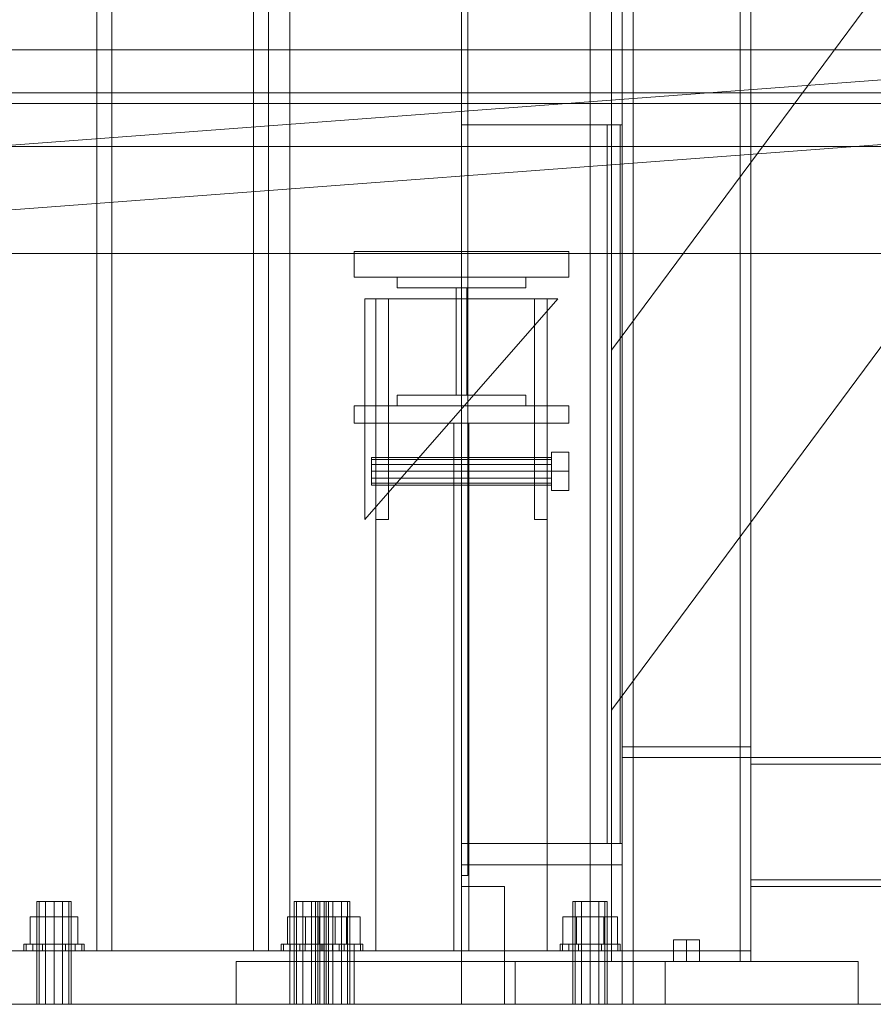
# Model space of a CAD drawing. Header units: millimetres. Extents: x -1970 to 61924, y -58230 to 6847.
# Tile 3 of 256: x -1606 to -1208, y -36000 to -35541. Entities that reach past the tile are written whole.
import ezdxf

# ---------------------------------------------------------------- set-up
doc = ezdxf.new("R2010")
doc.units = ezdxf.units.MM
for name, color, linetype, lineweight in [('COTAS_O', 1, 'Continuous', 0), ('frontal_briquetadora', 7, 'Continuous', 0), ('frontal_C03', 7, 'Continuous', 0), ('frontal_C04', 7, 'Continuous', 0), ('frontal_secador', 7, 'Continuous', 0)]:
    doc.layers.add(name, color=color, linetype=linetype, lineweight=lineweight)
doc.dimstyles.new('R19_100', dxfattribs={"dimtxt": 250, "dimasz": 150, "dimexe": 150, "dimexo": 80, "dimgap": 100, "dimtad": 1, "dimtih": 1, "dimtoh": 1, "dimdsep": 46, "dimcen": 0.09, "dimadec": 0, "dimazin": 0, "dimtfac": 1, "dimtdec": 4, "dimtofl": 0, "dimtmove": 0, "dimatfit": 3, "dimfxl": 1, "dimtolj": 1, "dimtzin": 0, "dimarcsym": 0})

# ---------------------------------------------------------------- blocks, each defined once
blk = doc.blocks.new('DIM_R26_50')
at = {"layer": 'COTAS_O'}
for p, q in [((-1480, -33670), (-780, -33670)), ((-780, -33670), (-825, -33820)), ((-780, -36000), (-780, -33670)), ((-780, -33670), (-735, -33820)), ((-780, -36000), (-825, -35850)), ((-780, -36000), (-735, -35850)), ((-1480, -36000), (-780, -36000))]:
    blk.add_line(p, q, dxfattribs=at)
blk.add_text('2330 O', height=250, rotation=90, dxfattribs=at).set_placement((-880, -34835))
blk = doc.blocks.new('DIM_R26_51')
at = {"layer": 'COTAS_O'}
for p, q in [((-1480, -35300), (-1330, -35255)), ((490, -35300), (340, -35255)), ((-1480, -36000), (-1480, -35300)), ((-1480, -35300), (490, -35300)), ((-1480, -35300), (-1330, -35345)), ((490, -35300), (340, -35345)), ((490, -36000), (490, -35300))]:
    blk.add_line(p, q, dxfattribs=at)
blk.add_text('1970 O', height=250, dxfattribs=at).set_placement((-495, -35200))
blk = doc.blocks.new('DIM_R26_52')
at = {"layer": 'COTAS_O'}
for p, q in [((-1400, -33000), (-700, -33000)), ((-700, -33000), (-745, -33150)), ((-700, -36000), (-700, -33000)), ((-700, -33000), (-655, -33150)), ((-700, -36000), (-745, -35850)), ((-700, -36000), (-655, -35850)), ((-1400, -36000), (-700, -36000))]:
    blk.add_line(p, q, dxfattribs=at)
blk.add_text('3000 O', height=250, rotation=90, dxfattribs=at).set_placement((-800, -34500))
blk = doc.blocks.new('DIM_R26_53')
at = {"layer": 'COTAS_O'}
for p, q in [((-1400, -35300), (-1250, -35255)), ((1400, -35300), (1250, -35255)), ((-1400, -36000), (-1400, -35300)), ((-1400, -35300), (1400, -35300)), ((-1400, -35300), (-1250, -35345)), ((1400, -35300), (1250, -35345)), ((1400, -36000), (1400, -35300))]:
    blk.add_line(p, q, dxfattribs=at)
blk.add_text('2800 O', height=250, dxfattribs=at).set_placement((0, -35200))

msp = doc.modelspace()

# ---------------------------------------------------------------- linework, layer by layer
at = {"layer": 'frontal_briquetadora'}
for p, q in [((-1480, -35980), (-1480, -34940)), ((-1480, -35980), (-1480, -34950)), ((-1330, -35980), (-1330, -34950)), ((-1330, -35694.962), (-777.418, -34950)), ((-1330, -35862.816), (-720.639, -35041.307)), ((-1330, -35862.816), (-1330, -35694.962)), ((-1505, -36000), (-1505, -35980)), ((-1505, -35980), (-1305, -35980)), ((-1480, -35980), (-1330, -35980)), ((-1305, -36000), (-1305, -35980)), ((-1505, -36000), (-1305, -36000))]:
    msp.add_line(p, q, dxfattribs=at)
at = {"layer": 'frontal_C03'}
for p, q in [((-1570, -35975), (-1570, -32996.942)), ((-1563, -35975), (-1563, -32996.942)), ((-1497, -35975), (-1497, -32996.942)), ((-1490, -35975), (-1490, -32996.942)), ((-1570, -35975), (-1570, -33266.434)), ((-1563, -35975), (-1563, -33266.434)), ((-1497, -35975), (-1497, -33266.434)), ((-1490, -35975), (-1490, -33266.434)), ((-1570, -35975), (-1570, -33805.417)), ((-1563, -35975), (-1563, -33805.417)), ((-1497, -35975), (-1497, -33805.417)), ((-1490, -35975), (-1490, -33805.417)), ((-1570, -35975), (-1570, -34411.773)), ((-1563, -35975), (-1563, -34411.773)), ((-1497, -35975), (-1497, -34411.773)), ((-1490, -35975), (-1490, -34411.773)), ((-1570, -35975), (-1570, -35018.129)), ((-1563, -35975), (-1563, -35018.129)), ((-1497, -35975), (-1497, -35018.129)), ((-1490, -35975), (-1490, -35018.129)), ((-1570, -35975), (-1570, -35477.158)), ((-1563, -35975), (-1563, -35477.158)), ((-1497, -35975), (-1497, -35477.158)), ((-1490, -35975), (-1490, -35477.158)), ((-1596.928, -35952), (-1598, -35952)), ((-1598, -36000), (-1598, -35952)), ((-1594, -35952), (-1596.928, -35952)), ((-1596.928, -36000), (-1596.928, -35952)), ((-1590, -35952), (-1594, -35952)), ((-1594, -36000), (-1594, -35952)), ((-1590, -35952), (-1586, -35952)), ((-1590, -35952), (-1590, -36000)), ((-1586, -35952), (-1583.072, -35952)), ((-1586, -36000), (-1586, -35952)), ((-1583.072, -35952), (-1582, -35952)), ((-1583.072, -36000), (-1583.072, -35952)), ((-1582, -36000), (-1582, -35952)), ((-1476.928, -35952), (-1478, -35952)), ((-1478, -36000), (-1478, -35952)), ((-1474, -35952), (-1476.928, -35952)), ((-1476.928, -36000), (-1476.928, -35952)), ((-1470, -35952), (-1474, -35952)), ((-1474, -36000), (-1474, -35952)), ((-1470, -35952), (-1466, -35952)), ((-1470, -35952), (-1470, -36000)), ((-1466, -35952), (-1463.072, -35952)), ((-1466, -36000), (-1466, -35952)), ((-1463.072, -35952), (-1462, -35952)), ((-1463.072, -36000), (-1463.072, -35952)), ((-1462, -36000), (-1462, -35952)), ((-1590, -35959.2), (-1601.085, -35959.2)), ((-1601.085, -35972), (-1601.085, -35959.2)), ((-1590, -35959.2), (-1578.915, -35959.2)), ((-1590, -35959.2), (-1590, -35972)), ((-1578.915, -35972), (-1578.915, -35959.2)), ((-1470, -35959.2), (-1481.085, -35959.2)), ((-1481.085, -35972), (-1481.085, -35959.2)), ((-1470, -35959.2), (-1458.915, -35959.2)), ((-1470, -35959.2), (-1470, -35972)), ((-1458.915, -35972), (-1458.915, -35959.2)), ((-1602.934, -35972), (-1604, -35972)), ((-1604, -35975), (-1604, -35972)), ((-1599.899, -35972), (-1602.934, -35972)), ((-1602.934, -35975), (-1602.934, -35972)), ((-1601.085, -35972), (-1590, -35972)), ((-1595.358, -35972), (-1599.899, -35972)), ((-1599.899, -35975), (-1599.899, -35972)), ((-1590, -35972), (-1595.358, -35972)), ((-1595.358, -35975), (-1595.358, -35972)), ((-1590, -35972), (-1584.642, -35972)), ((-1590, -35972), (-1590, -35975)), ((-1590, -35972), (-1578.915, -35972)), ((-1584.642, -35972), (-1580.101, -35972)), ((-1584.642, -35975), (-1584.642, -35972)), ((-1580.101, -35972), (-1577.066, -35972)), ((-1580.101, -35975), (-1580.101, -35972)), ((-1577.066, -35972), (-1576, -35972)), ((-1577.066, -35975), (-1577.066, -35972)), ((-1576, -35975), (-1576, -35972)), ((-1482.934, -35972), (-1484, -35972)), ((-1484, -35975), (-1484, -35972)), ((-1479.899, -35972), (-1482.934, -35972)), ((-1482.934, -35975), (-1482.934, -35972)), ((-1481.085, -35972), (-1470, -35972)), ((-1475.358, -35972), (-1479.899, -35972)), ((-1479.899, -35975), (-1479.899, -35972)), ((-1470, -35972), (-1475.358, -35972)), ((-1475.358, -35975), (-1475.358, -35972)), ((-1470, -35972), (-1464.642, -35972)), ((-1470, -35972), (-1470, -35975)), ((-1470, -35972), (-1458.915, -35972)), ((-1464.642, -35972), (-1460.101, -35972)), ((-1464.642, -35975), (-1464.642, -35972)), ((-1460.101, -35972), (-1457.066, -35972)), ((-1460.101, -35975), (-1460.101, -35972)), ((-1457.066, -35972), (-1456, -35972)), ((-1457.066, -35975), (-1457.066, -35972)), ((-1456, -35975), (-1456, -35972)), ((-1610, -35975), (-1450, -35975)), ((-1602.934, -35975), (-1604, -35975)), ((-1599.899, -35975), (-1602.934, -35975)), ((-1595.358, -35975), (-1599.899, -35975)), ((-1595.358, -35975), (-1590, -35975)), ((-1590, -35975), (-1584.642, -35975)), ((-1584.642, -35975), (-1580.101, -35975)), ((-1580.101, -35975), (-1577.066, -35975)), ((-1577.066, -35975), (-1576, -35975)), ((-1570, -35975), (-1563, -35975)), ((-1563, -35975), (-1497, -35975)), ((-1497, -35975), (-1490, -35975)), ((-1482.934, -35975), (-1484, -35975)), ((-1479.899, -35975), (-1482.934, -35975)), ((-1475.358, -35975), (-1479.899, -35975)), ((-1475.358, -35975), (-1470, -35975)), ((-1470, -35975), (-1464.642, -35975)), ((-1464.642, -35975), (-1460.101, -35975)), ((-1460.101, -35975), (-1457.066, -35975)), ((-1457.066, -35975), (-1456, -35975)), ((-1450, -36000), (-1450, -35975)), ((-1610, -36000), (-1450, -36000)), ((-1596.928, -36000), (-1598, -36000)), ((-1594, -36000), (-1596.928, -36000)), ((-1594, -36000), (-1590, -36000)), ((-1590, -36000), (-1586, -36000)), ((-1586, -36000), (-1583.072, -36000)), ((-1583.072, -36000), (-1582, -36000)), ((-1476.928, -36000), (-1478, -36000)), ((-1474, -36000), (-1476.928, -36000)), ((-1474, -36000), (-1470, -36000)), ((-1470, -36000), (-1466, -36000)), ((-1466, -36000), (-1463.072, -36000)), ((-1463.072, -36000), (-1462, -36000))]:
    msp.add_line(p, q, dxfattribs=at)
at = {"layer": 'frontal_C04'}
for p, q in [((-1751.122, -35610.042), (-551.122, -35520.042)), ((-1748.878, -35639.958), (-548.878, -35549.958)), ((-1750, -35555), (-550, -35555)), ((-1750, -35575), (2600, -35575)), ((-1750, -35580), (2600, -35580)), ((-1750, -35600), (-550, -35600)), ((-1750, -35650), (-550, -35650)), ((-1450, -35649), (-1350, -35649)), ((-1450, -35649), (-1450, -35661)), ((-1350, -35661), (-1350, -35649)), ((-1450, -35661), (-1350, -35661)), ((-1430, -35666), (-1430, -35661)), ((-1430, -35661), (-1370, -35661)), ((-1370, -35661), (-1370, -35666)), ((-1370, -35666), (-1430, -35666)), ((-1402.5, -35716), (-1402.5, -35666)), ((-1402.5, -35666), (-1397.5, -35666)), ((-1397.5, -35666), (-1397.5, -35716)), ((-1445, -35774), (-1355, -35671)), ((-1355, -35671), (-1445, -35671)), ((-1445, -35671), (-1445, -35774)), ((-1440, -35774), (-1440, -35671)), ((-1440, -35671), (-1434, -35671)), ((-1434, -35774), (-1434, -35671)), ((-1366, -35774), (-1366, -35671)), ((-1366, -35671), (-1360, -35671)), ((-1360, -35774), (-1360, -35671)), ((-1430, -35721), (-1430, -35716)), ((-1430, -35716), (-1370, -35716)), ((-1397.5, -35716), (-1402.5, -35716)), ((-1370, -35716), (-1370, -35721)), ((-1450, -35721), (-1350, -35721)), ((-1450, -35721), (-1450, -35729)), ((-1370, -35721), (-1430, -35721)), ((-1350, -35729), (-1350, -35721)), ((-1450, -35729), (-1350, -35729)), ((-1440, -35729), (-1360, -35729)), ((-1440, -35729), (-1440, -35975)), ((-1403.5, -35729), (-1396.5, -35729)), ((-1403.5, -35729), (-1403.5, -35975)), ((-1396.5, -35975), (-1396.5, -35729)), ((-1360, -35975), (-1360, -35729)), ((-1358, -35751.5), (-1358, -35742.493)), ((-1358, -35742.493), (-1350, -35742.493)), ((-1350, -35751.5), (-1350, -35742.493)), ((-1442, -35745.957), (-1442, -35745.1)), ((-1442, -35745.1), (-1358, -35745.1)), ((-1442, -35748.3), (-1442, -35745.957)), ((-1442, -35745.957), (-1358, -35745.957)), ((-1358, -35745.957), (-1358, -35745.1)), ((-1358, -35748.3), (-1358, -35745.957)), ((-1442, -35751.5), (-1442, -35748.3)), ((-1442, -35748.3), (-1358, -35748.3)), ((-1442, -35754.7), (-1442, -35751.5)), ((-1358, -35751.5), (-1442, -35751.5)), ((-1358, -35751.5), (-1358, -35748.3)), ((-1358, -35751.5), (-1358, -35754.7)), ((-1358, -35760.507), (-1358, -35751.5)), ((-1350, -35751.5), (-1358, -35751.5)), ((-1350, -35751.5), (-1350, -35760.507)), ((-1442, -35754.7), (-1442, -35757.043)), ((-1442, -35754.7), (-1358, -35754.7)), ((-1442, -35757.043), (-1442, -35757.9)), ((-1442, -35757.043), (-1358, -35757.043)), ((-1358, -35754.7), (-1358, -35757.043)), ((-1358, -35757.043), (-1358, -35757.9)), ((-1442, -35757.9), (-1358, -35757.9)), ((-1358, -35760.507), (-1350, -35760.507)), ((-1434, -35774), (-1440, -35774)), ((-1360, -35774), (-1366, -35774)), ((-1466.928, -35952), (-1468, -35952)), ((-1468, -36000), (-1468, -35952)), ((-1464, -35952), (-1466.928, -35952)), ((-1466.928, -36000), (-1466.928, -35952)), ((-1460, -35952), (-1464, -35952)), ((-1464, -36000), (-1464, -35952)), ((-1456, -35952), (-1460, -35952)), ((-1460, -36000), (-1460, -35952)), ((-1453.072, -35952), (-1456, -35952)), ((-1456, -36000), (-1456, -35952)), ((-1452, -35952), (-1453.072, -35952)), ((-1453.072, -36000), (-1453.072, -35952)), ((-1452, -35952), (-1452, -36000)), ((-1346.928, -35952), (-1348, -35952)), ((-1348, -36000), (-1348, -35952)), ((-1344, -35952), (-1346.928, -35952)), ((-1346.928, -36000), (-1346.928, -35952)), ((-1340, -35952), (-1344, -35952)), ((-1344, -36000), (-1344, -35952)), ((-1336, -35952), (-1340, -35952)), ((-1340, -36000), (-1340, -35952)), ((-1333.072, -35952), (-1336, -35952)), ((-1336, -36000), (-1336, -35952)), ((-1332, -35952), (-1333.072, -35952)), ((-1333.072, -36000), (-1333.072, -35952)), ((-1332, -35952), (-1332, -36000)), ((-1466.4, -35959.2), (-1472.8, -35959.2)), ((-1472.8, -35972), (-1472.8, -35959.2)), ((-1453.6, -35959.2), (-1466.4, -35959.2)), ((-1466.4, -35972), (-1466.4, -35959.2)), ((-1447.2, -35959.2), (-1453.6, -35959.2)), ((-1453.6, -35972), (-1453.6, -35959.2)), ((-1447.2, -35959.2), (-1447.2, -35972)), ((-1346.4, -35959.2), (-1352.8, -35959.2)), ((-1352.8, -35972), (-1352.8, -35959.2)), ((-1333.6, -35959.2), (-1346.4, -35959.2)), ((-1346.4, -35972), (-1346.4, -35959.2)), ((-1327.2, -35959.2), (-1333.6, -35959.2)), ((-1333.6, -35972), (-1333.6, -35959.2)), ((-1327.2, -35959.2), (-1327.2, -35972)), ((-1472.934, -35972), (-1474, -35972)), ((-1474, -35975), (-1474, -35972)), ((-1469.899, -35972), (-1472.934, -35972)), ((-1472.934, -35975), (-1472.934, -35972)), ((-1466.4, -35972), (-1472.8, -35972)), ((-1465.358, -35972), (-1469.899, -35972)), ((-1469.899, -35975), (-1469.899, -35972)), ((-1453.6, -35972), (-1466.4, -35972)), ((-1460, -35972), (-1465.358, -35972)), ((-1465.358, -35975), (-1465.358, -35972)), ((-1454.642, -35972), (-1460, -35972)), ((-1460, -35975), (-1460, -35972)), ((-1450.101, -35972), (-1454.642, -35972)), ((-1454.642, -35975), (-1454.642, -35972)), ((-1453.6, -35972), (-1447.2, -35972)), ((-1447.066, -35972), (-1450.101, -35972)), ((-1450.101, -35975), (-1450.101, -35972)), ((-1446, -35972), (-1447.066, -35972)), ((-1447.066, -35975), (-1447.066, -35972)), ((-1446, -35972), (-1446, -35975)), ((-1352.934, -35972), (-1354, -35972)), ((-1354, -35975), (-1354, -35972)), ((-1349.899, -35972), (-1352.934, -35972)), ((-1352.934, -35975), (-1352.934, -35972)), ((-1346.4, -35972), (-1352.8, -35972)), ((-1345.358, -35972), (-1349.899, -35972)), ((-1349.899, -35975), (-1349.899, -35972)), ((-1333.6, -35972), (-1346.4, -35972)), ((-1340, -35972), (-1345.358, -35972)), ((-1345.358, -35975), (-1345.358, -35972)), ((-1334.642, -35972), (-1340, -35972)), ((-1340, -35975), (-1340, -35972)), ((-1330.101, -35972), (-1334.642, -35972)), ((-1334.642, -35975), (-1334.642, -35972)), ((-1333.6, -35972), (-1327.2, -35972)), ((-1327.066, -35972), (-1330.101, -35972)), ((-1330.101, -35975), (-1330.101, -35972)), ((-1326, -35972), (-1327.066, -35972)), ((-1327.066, -35975), (-1327.066, -35972)), ((-1326, -35972), (-1326, -35975)), ((-1480, -35975), (-1320, -35975)), ((-1480, -35975), (-1480, -36000)), ((-1472.934, -35975), (-1474, -35975)), ((-1469.899, -35975), (-1472.934, -35975)), ((-1465.358, -35975), (-1469.899, -35975)), ((-1460, -35975), (-1465.358, -35975)), ((-1454.642, -35975), (-1460, -35975)), ((-1450.101, -35975), (-1454.642, -35975)), ((-1447.066, -35975), (-1450.101, -35975)), ((-1447.066, -35975), (-1446, -35975)), ((-1440, -35975), (-1360, -35975)), ((-1403.5, -35975), (-1396.5, -35975)), ((-1352.934, -35975), (-1354, -35975)), ((-1349.899, -35975), (-1352.934, -35975)), ((-1345.358, -35975), (-1349.899, -35975)), ((-1340, -35975), (-1345.358, -35975)), ((-1334.642, -35975), (-1340, -35975)), ((-1330.101, -35975), (-1334.642, -35975)), ((-1327.066, -35975), (-1330.101, -35975)), ((-1327.066, -35975), (-1326, -35975)), ((-1320, -36000), (-1320, -35975)), ((-1480, -36000), (-1320, -36000)), ((-1466.928, -36000), (-1468, -36000)), ((-1464, -36000), (-1466.928, -36000)), ((-1460, -36000), (-1464, -36000)), ((-1456, -36000), (-1460, -36000)), ((-1453.072, -36000), (-1456, -36000)), ((-1453.072, -36000), (-1452, -36000)), ((-1346.928, -36000), (-1348, -36000)), ((-1344, -36000), (-1346.928, -36000)), ((-1340, -36000), (-1344, -36000)), ((-1336, -36000), (-1340, -36000)), ((-1333.072, -36000), (-1336, -36000)), ((-1333.072, -36000), (-1332, -36000))]:
    msp.add_line(p, q, dxfattribs=at)
at = {"layer": 'frontal_secador'}
for p, q in [((-1400, -36000), (-1400, -33000)), ((-1340, -36000), (-1340, -33000)), ((-1400, -36000), (-1400, -33075)), ((-1400, -35590), (-1400, -33075)), ((-1400, -35940), (-1400, -33075)), ((-1397, -35940), (-1397, -33075)), ((-1325, -36000), (-1325, -33075)), ((-1325, -35590), (-1325, -33075)), ((-1325, -35980), (-1325, -33075)), ((-1320, -35980), (-1320, -33075)), ((-1270, -35980), (-1270, -33075)), ((-1265, -35980), (-1265, -33075)), ((-1400, -36000), (-1400, -33250)), ((-1400, -36000), (-1400, -35100)), ((-1400, -35590), (-1325, -35590)), ((-1400, -35925), (-1400, -35590)), ((-1332, -35590), (-1326, -35590)), ((-1332, -35925), (-1332, -35590)), ((-1326, -35925), (-1326, -35590)), ((-1325, -35925), (-1325, -35590)), ((-1325, -35880), (-1265, -35880)), ((-1325, -35885), (-1325, -35880)), ((-1265, -35885), (-1265, -35880)), ((-1325, -35885), (-1265, -35885)), ((-1325, -35885), (-1320, -35885)), ((-1325, -35975), (-1325, -35885)), ((-1320, -35975), (-1320, -35885)), ((-1270, -35885), (-1265, -35885)), ((-1270, -35975), (-1270, -35885)), ((-1265, -35885), (1265, -35885)), ((-1265, -35888), (-1265, -35885)), ((-1265, -35975), (-1265, -35885)), ((-1265, -35888), (1265, -35888)), ((-1265, -35942), (-1265, -35888)), ((-1400, -35925), (-1325, -35925)), ((-1400, -36000), (-1400, -35925)), ((-1400, -35935), (-1400, -35925)), ((-1332, -35925), (-1326, -35925)), ((-1325, -36000), (-1325, -35925)), ((-1325, -35935), (-1325, -35925)), ((-1400, -35935), (-1325, -35935)), ((-1400, -35940), (-1397, -35940)), ((-1400, -35945), (-1380, -35945)), ((-1400, -36000), (-1400, -35945)), ((-1380, -36000), (-1380, -35945)), ((-1265, -35942), (1265, -35942)), ((-1265, -35945), (-1265, -35942)), ((-1265, -35945), (1265, -35945)), ((-1295, -35970), (-1301.062, -35970)), ((-1301.062, -35980), (-1301.062, -35970)), ((-1295, -35970), (-1288.938, -35970)), ((-1295, -35970), (-1295, -35980)), ((-1288.938, -35980), (-1288.938, -35970)), ((-1325, -35975), (-1265, -35975)), ((-1325, -35980), (-1325, -35975)), ((-1325, -35975), (-1320, -35975)), ((-1270, -35975), (-1265, -35975)), ((-1265, -35980), (-1265, -35975)), ((-1375, -35980), (-1215, -35980)), ((-1375, -36000), (-1375, -35980)), ((-1325, -35980), (-1320, -35980)), ((-1325, -35980), (-1265, -35980)), ((-1320, -35980), (-1270, -35980)), ((-1301.062, -35980), (-1295, -35980)), ((-1295, -35980), (-1288.938, -35980)), ((-1270, -35980), (-1265, -35980)), ((-1215, -36000), (-1215, -35980)), ((-1400, -36000), (-1325, -36000)), ((-1400, -36000), (-1380, -36000)), ((-1400, -36000), (1400, -36000)), ((-1400, -36000), (-1340, -36000)), ((-1375, -36000), (-1215, -36000))]:
    msp.add_line(p, q, dxfattribs=at)

# ---------------------------------------------------------------- dimensions: what is measured, and where the dimension line sits
at = {"layer": 'COTAS_O'}
for p1, p2, distance, picture, middle in [((-1400, -36000), (-1400, -33000), -700, 'DIM_R26_52', (-700, -34500)), ((-1480, -36000), (-1480, -33670), -700, 'DIM_R26_50', (-780, -34835)), ((-1480, -36000), (490, -36000), 700, 'DIM_R26_51', (-495, -35300)), ((-1400, -36000), (1400, -36000), 700, 'DIM_R26_53', (0, -35300))]:
    dim = msp.add_aligned_dim(p1=p1, p2=p2, distance=distance, text='<> O', dimstyle='R19_100', dxfattribs=at)
    dim.commit()
    dim.dimension.update_dxf_attribs({"geometry": picture, "text_midpoint": middle})

doc.saveas('drawing.dxf')
